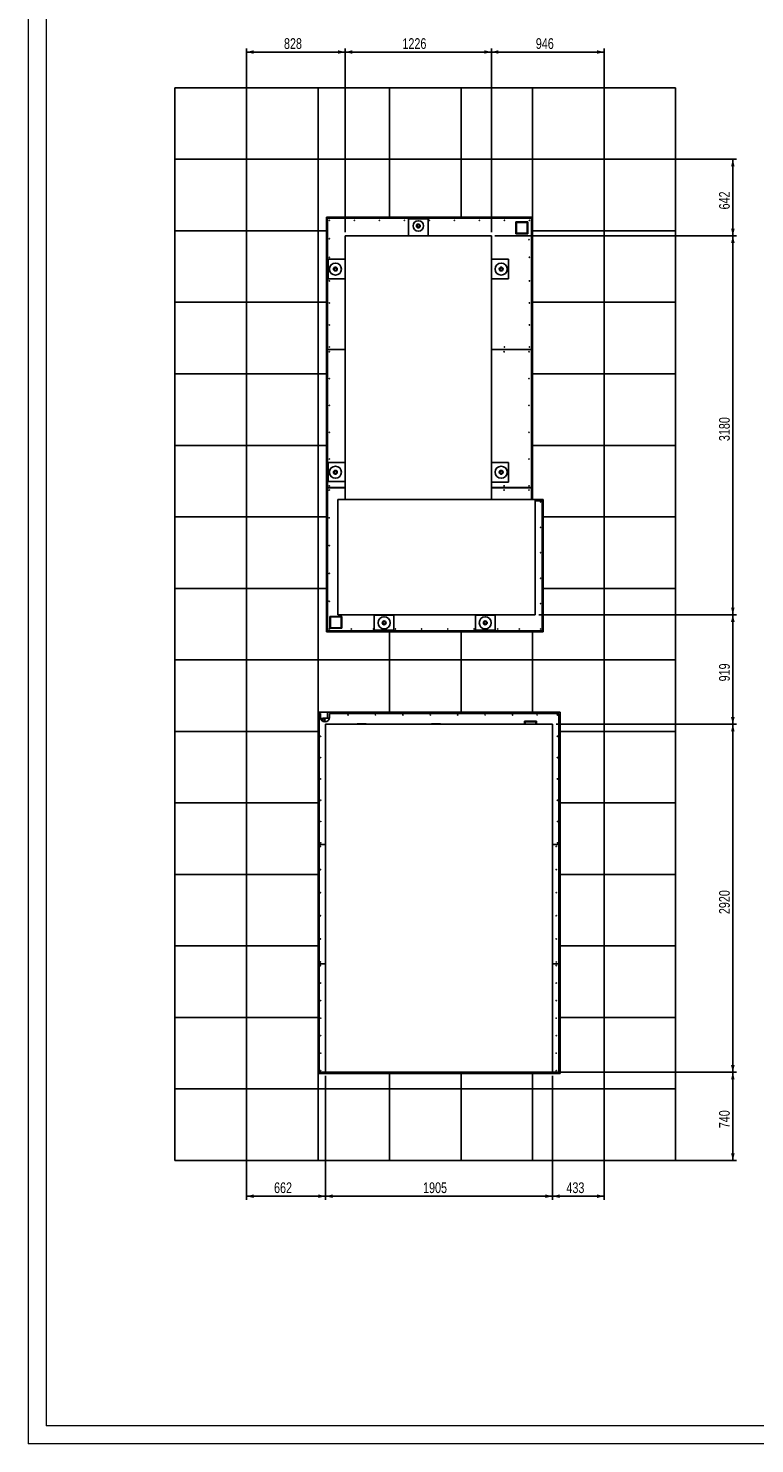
# Model space of a CAD drawing. Header units: millimetres. Extents: x 0 to 841, y 0 to 594.
# Tile 1 of 84: x 0 to 203, y 0 to 396. Entities that reach past the tile are written whole.
import ezdxf

# ---------------------------------------------------------------- set-up
doc = ezdxf.new("R2010")
doc.units = ezdxf.units.MM
doc.layers.add('COTES', color=1, linetype='Continuous')
doc.layers.add('TRAIT-FORT', color=4, linetype='Continuous', lineweight=25)
doc.styles.add('SLDTEXTSTYLE0', font='TXT', dxfattribs={"width": 0.75})
doc.dimstyles.new('SLDDIMSTYLE0', dxfattribs={"dimtxt": 3, "dimasz": 2, "dimexe": 0, "dimexo": 0.0625, "dimgap": 0.75, "dimtad": 1, "dimdec": 0, "dimlfac": 30, "dimrnd": 1e-09, "dimzin": 12, "dimdsep": 46, "dimtxsty": 'SLDTEXTSTYLE0', "dimsah": 1, "dimcen": 0.09, "dimadec": 0, "dimazin": 3, "dimtfac": 1, "dimtdec": 0, "dimtofl": 0, "dimtmove": 0, "dimatfit": 3, "dimfxl": 0, "dimfrac": 2, "dimtolj": 1, "dimtzin": 12, "dimarcsym": 0})
doc.dimstyles.new('SLDDIMSTYLE1', dxfattribs={"dimtxt": 3, "dimasz": 2, "dimexe": 0, "dimexo": 0.0625, "dimgap": 0.75, "dimtad": 1, "dimdec": 0, "dimlfac": 30, "dimrnd": 1e-09, "dimzin": 12, "dimdsep": 46, "dimtxsty": 'SLDTEXTSTYLE0', "dimsah": 1, "dimcen": 0.09, "dimadec": 0, "dimazin": 3, "dimtfac": 1, "dimtdec": 0, "dimtmove": 0, "dimatfit": 0, "dimfxl": 0, "dimfrac": 2, "dimtolj": 1, "dimtzin": 12, "dimarcsym": 0})

# ---------------------------------------------------------------- blocks, each defined once
blk = doc.blocks.new('_D')
at = {"layer": 'COTES', "color": 1}
for p, q in [((129.47, 338.83), (129.47, 390.22)), ((129.47, 389.22), (161, 389.22)), ((161, 340.22), (161, 390.22))]:
    blk.add_line(p, q, dxfattribs=at)
for points in [[(129.47, 389.22), (131.47, 388.72), (131.47, 389.72)], [(161, 389.22), (159, 389.72), (159, 388.72)]]:
    blk.add_solid(points, dxfattribs=at)
at = {"layer": 'COTES', "color": 1, "insert": (141.91, 393.09), "char_height": 3, "attachment_point": 1, "style": 'SLDTEXTSTYLE0'}
blk.add_mtext('946', dxfattribs=at)
blk = doc.blocks.new('_D_1')
at = {"layer": 'COTES', "color": 1}
for p, q in [((88.62, 338.83), (88.62, 390.22)), ((129.47, 389.22), (88.62, 389.22)), ((129.47, 338.83), (129.47, 390.22))]:
    blk.add_line(p, q, dxfattribs=at)
for points in [[(88.62, 389.22), (90.62, 388.72), (90.62, 389.72)], [(129.47, 389.22), (127.47, 389.72), (127.47, 388.72)]]:
    blk.add_solid(points, dxfattribs=at)
at = {"layer": 'COTES', "color": 1, "insert": (104.61, 393.09), "char_height": 3, "attachment_point": 1, "style": 'SLDTEXTSTYLE0'}
blk.add_mtext('1226', dxfattribs=at)
blk = doc.blocks.new('_D_2')
at = {"layer": 'COTES', "color": 1}
for p, q in [((61, 320.22), (61, 390.22)), ((88.62, 389.22), (61, 389.22)), ((88.62, 338.83), (88.62, 390.22))]:
    blk.add_line(p, q, dxfattribs=at)
for points in [[(61, 389.22), (63, 388.72), (63, 389.72)], [(88.62, 389.22), (86.62, 389.72), (86.62, 388.72)]]:
    blk.add_solid(points, dxfattribs=at)
at = {"layer": 'COTES', "color": 1, "insert": (71.49, 393.09), "char_height": 3, "attachment_point": 1, "style": 'SLDTEXTSTYLE0'}
blk.add_mtext('828', dxfattribs=at)
blk = doc.blocks.new('_D_3')
at = {"layer": 'COTES', "color": 1}
for p, q in [((162, 359.22), (198, 359.22)), ((197, 337.83), (197, 359.22)), ((130.47, 337.83), (198, 337.83))]:
    blk.add_line(p, q, dxfattribs=at)
for points in [[(197, 359.22), (196.5, 357.22), (197.5, 357.22)], [(197, 337.83), (197.5, 339.83), (196.5, 339.83)]]:
    blk.add_solid(points, dxfattribs=at)
at = {"layer": 'COTES', "color": 1, "insert": (193.14, 345.2), "char_height": 3, "attachment_point": 1, "rotation": 90, "style": 'SLDTEXTSTYLE0'}
blk.add_mtext('642', dxfattribs=at)
blk = doc.blocks.new('_D_4')
at = {"layer": 'COTES', "color": 1}
for p, q in [((130.47, 337.83), (198, 337.83)), ((197, 337.83), (197, 231.84)), ((142.74, 231.84), (198, 231.84))]:
    blk.add_line(p, q, dxfattribs=at)
for points in [[(197, 337.83), (196.5, 335.83), (197.5, 335.83)], [(197, 231.84), (197.5, 233.84), (196.5, 233.84)]]:
    blk.add_solid(points, dxfattribs=at)
at = {"layer": 'COTES', "color": 1, "insert": (193.14, 280.4), "char_height": 3, "attachment_point": 1, "rotation": 90, "style": 'SLDTEXTSTYLE0'}
blk.add_mtext('3180', dxfattribs=at)
blk = doc.blocks.new('_D_5')
at = {"layer": 'COTES', "color": 1}
for p, q in [((142.74, 231.84), (198, 231.84)), ((197, 231.84), (197, 201.21)), ((147.56, 201.21), (198, 201.21))]:
    blk.add_line(p, q, dxfattribs=at)
for points in [[(197, 231.84), (196.5, 229.84), (197.5, 229.84)], [(197, 201.21), (197.5, 203.21), (196.5, 203.21)]]:
    blk.add_solid(points, dxfattribs=at)
at = {"layer": 'COTES', "color": 1, "insert": (193.14, 213.2), "char_height": 3, "attachment_point": 1, "rotation": 90, "style": 'SLDTEXTSTYLE0'}
blk.add_mtext('919', dxfattribs=at)
blk = doc.blocks.new('_D_6')
at = {"layer": 'COTES', "color": 1}
for p, q in [((147.56, 201.21), (198, 201.21)), ((197, 201.21), (197, 103.88)), ((147.56, 103.88), (198, 103.88))]:
    blk.add_line(p, q, dxfattribs=at)
for points in [[(197, 201.21), (196.5, 199.21), (197.5, 199.21)], [(197, 103.88), (197.5, 105.88), (196.5, 105.88)]]:
    blk.add_solid(points, dxfattribs=at)
at = {"layer": 'COTES', "color": 1, "insert": (193.14, 148.11), "char_height": 3, "attachment_point": 1, "rotation": 90, "style": 'SLDTEXTSTYLE0'}
blk.add_mtext('2920', dxfattribs=at)
blk = doc.blocks.new('_D_7')
at = {"layer": 'COTES', "color": 1}
for p, q in [((147.56, 103.88), (198, 103.88)), ((197, 103.88), (197, 79.22)), ((142, 79.22), (198, 79.22))]:
    blk.add_line(p, q, dxfattribs=at)
for points in [[(197, 103.88), (196.5, 101.88), (197.5, 101.88)], [(197, 79.22), (197.5, 81.22), (196.5, 81.22)]]:
    blk.add_solid(points, dxfattribs=at)
at = {"layer": 'COTES', "color": 1, "insert": (193.14, 88.23), "char_height": 3, "attachment_point": 1, "rotation": 90, "style": 'SLDTEXTSTYLE0'}
blk.add_mtext('740', dxfattribs=at)
blk = doc.blocks.new('_D_8')
at = {"layer": 'COTES', "color": 1}
for p, q in [((146.56, 102.88), (146.56, 68.22)), ((161, 98.22), (161, 68.22)), ((146.56, 69.22), (161, 69.22))]:
    blk.add_line(p, q, dxfattribs=at)
for points in [[(146.56, 69.22), (148.56, 68.72), (148.56, 69.72)], [(161, 69.22), (159, 69.72), (159, 68.72)]]:
    blk.add_solid(points, dxfattribs=at)
at = {"layer": 'COTES', "color": 1, "insert": (150.46, 73.09), "char_height": 3, "attachment_point": 1, "style": 'SLDTEXTSTYLE0'}
blk.add_mtext('433', dxfattribs=at)
blk = doc.blocks.new('_D_9')
at = {"layer": 'COTES', "color": 1}
for p, q in [((83.07, 102.88), (83.07, 68.22)), ((146.56, 102.88), (146.56, 68.22)), ((146.56, 69.22), (83.07, 69.22))]:
    blk.add_line(p, q, dxfattribs=at)
for points in [[(83.07, 69.22), (85.07, 68.72), (85.07, 69.72)], [(146.56, 69.22), (144.56, 69.72), (144.56, 68.72)]]:
    blk.add_solid(points, dxfattribs=at)
at = {"layer": 'COTES', "color": 1, "insert": (110.38, 73.09), "char_height": 3, "attachment_point": 1, "style": 'SLDTEXTSTYLE0'}
blk.add_mtext('1905', dxfattribs=at)
blk = doc.blocks.new('_D_10')
at = {"layer": 'COTES', "color": 1}
for p, q in [((83.07, 102.88), (83.07, 68.22)), ((61, 98.22), (61, 68.22)), ((83.07, 69.22), (61, 69.22))]:
    blk.add_line(p, q, dxfattribs=at)
for points in [[(61, 69.22), (63, 68.72), (63, 69.72)], [(83.07, 69.22), (81.07, 69.72), (81.07, 68.72)]]:
    blk.add_solid(points, dxfattribs=at)
at = {"layer": 'COTES', "color": 1, "insert": (68.71, 73.09), "char_height": 3, "attachment_point": 1, "style": 'SLDTEXTSTYLE0'}
blk.add_mtext('662', dxfattribs=at)

msp = doc.modelspace()

# ---------------------------------------------------------------- linework, layer by layer
at = {"color": 7, "linetype": 'Continuous', "lineweight": 18}
for p, q in [((0, 594), (0, 0)), ((5, 589), (5, 5)), ((836, 5), (5, 5)), ((841, 0), (0, 0))]:
    msp.add_line(p, q, dxfattribs=at)
at = {"layer": 'TRAIT-FORT', "color": 4, "linetype": 'Continuous', "lineweight": 25}
for p, q in [((61.004, 379.221), (41.004, 379.221)), ((41.004, 379.221), (41.004, 359.221)), ((61.004, 359.221), (61.004, 379.221)), ((81.004, 379.221), (61.004, 379.221)), ((81.004, 359.221), (81.004, 379.221)), ((101.004, 379.221), (81.004, 379.221)), ((101.004, 359.221), (101.004, 379.221)), ((121.004, 379.221), (101.004, 379.221)), ((121.004, 359.221), (121.004, 379.221)), ((141.004, 379.221), (121.004, 379.221)), ((141.004, 359.221), (141.004, 379.221)), ((161.004, 379.221), (141.004, 379.221)), ((161.004, 359.221), (161.004, 379.221)), ((181.004, 379.221), (161.004, 379.221)), ((181.004, 359.221), (181.004, 379.221)), ((41.004, 359.221), (61.004, 359.221)), ((41.004, 359.221), (41.004, 339.221)), ((61.004, 359.221), (81.004, 359.221)), ((61.004, 339.221), (61.004, 359.221)), ((81.004, 359.221), (101.004, 359.221)), ((81.004, 339.221), (81.004, 359.221)), ((101.004, 359.221), (121.004, 359.221)), ((101.004, 343.05), (101.004, 359.221)), ((121.004, 359.221), (141.004, 359.221)), ((121.004, 343.05), (121.004, 359.221)), ((141.004, 359.221), (161.004, 359.221)), ((141.004, 343.05), (141.004, 359.221)), ((141.004, 359.221), (141.004, 339.221)), ((161.004, 359.221), (181.004, 359.221)), ((161.004, 339.221), (161.004, 359.221)), ((181.004, 339.221), (181.004, 359.221)), ((83.334, 343.05), (83.334, 339.221)), ((101.004, 343.05), (83.334, 343.05)), ((83.334, 342.188), (83.667, 342.188)), ((140.667, 342.716), (83.667, 342.716)), ((83.667, 342.716), (83.667, 306.053)), ((83.688, 342.716), (83.688, 343.05)), ((91.987, 343.05), (91.987, 342.716)), ((121.004, 343.05), (101.004, 343.05)), ((106.294, 337.83), (106.294, 342.593)), ((106.294, 342.593), (111.797, 342.593)), ((111.797, 342.593), (111.797, 337.83)), ((141.004, 343.05), (121.004, 343.05)), ((124.171, 342.716), (124.171, 343.05)), ((124.337, 343.05), (124.337, 342.716)), ((135.004, 343.05), (135.004, 342.716)), ((135.171, 343.05), (135.171, 342.716)), ((136.334, 341.717), (136.334, 338.383)), ((139.667, 341.717), (136.334, 341.717)), ((136.334, 341.383), (136.5, 341.383)), ((136.334, 341.117), (136.5, 341.117)), ((139.5, 341.55), (136.5, 341.55)), ((136.5, 341.55), (136.5, 338.55)), ((139.5, 338.55), (139.5, 341.55)), ((139.667, 338.383), (139.667, 341.717)), ((140.667, 306.053), (140.667, 342.716)), ((41.004, 339.221), (61.004, 339.221)), ((41.004, 339.221), (41.004, 319.221)), ((61.004, 339.221), (81.004, 339.221)), ((61.004, 319.221), (61.004, 339.221)), ((81.004, 339.221), (83.334, 339.221)), ((81.004, 319.221), (81.004, 339.221)), ((83.334, 339.221), (83.334, 319.221)), ((83.5, 332.216), (83.5, 337.216)), ((83.5, 337.216), (83.667, 337.216)), ((129.474, 337.83), (88.617, 337.83)), ((88.617, 337.83), (88.617, 264.07)), ((129.474, 264.07), (129.474, 337.83)), ((136.334, 338.983), (136.5, 338.983)), ((136.334, 338.717), (136.5, 338.717)), ((136.334, 338.383), (139.667, 338.383)), ((136.5, 338.55), (139.5, 338.55)), ((136.667, 338.55), (136.667, 338.383)), ((136.934, 338.55), (136.934, 338.383)), ((139.067, 338.55), (139.067, 338.383)), ((139.334, 338.55), (139.334, 338.383)), ((141.004, 339.221), (161.004, 339.221)), ((141.004, 339.221), (141.004, 319.221)), ((161.004, 339.221), (181.004, 339.221)), ((161.004, 319.221), (161.004, 339.221)), ((181.004, 319.221), (181.004, 339.221)), ((83.5, 335.988), (83.334, 335.988)), ((83.667, 332.216), (83.5, 332.216)), ((83.855, 331.269), (88.617, 331.269)), ((83.855, 325.766), (83.855, 331.269)), ((129.474, 331.269), (134.236, 331.269)), ((134.236, 331.269), (134.236, 325.766)), ((88.617, 325.766), (83.855, 325.766)), ((134.236, 325.766), (129.474, 325.766)), ((83.334, 322.654), (83.667, 322.654)), ((41.004, 319.221), (61.004, 319.221)), ((41.004, 319.221), (41.004, 299.221)), ((61.004, 319.221), (81.004, 319.221)), ((61.004, 299.221), (61.004, 319.221)), ((81.004, 319.221), (83.334, 319.221)), ((81.004, 299.221), (81.004, 319.221)), ((83.334, 319.221), (83.334, 299.221)), ((141.004, 319.221), (161.004, 319.221)), ((141.004, 319.221), (141.004, 299.221)), ((161.004, 319.221), (181.004, 319.221)), ((161.004, 299.221), (161.004, 319.221)), ((181.004, 299.221), (181.004, 319.221)), ((83.667, 315.821), (83.334, 315.821)), ((83.667, 306.053), (83.667, 306.047)), ((83.667, 306.053), (88.617, 306.053)), ((83.667, 306.047), (83.667, 267.387)), ((83.667, 306.047), (88.617, 306.047)), ((129.474, 306.053), (140.667, 306.053)), ((129.474, 306.047), (140.667, 306.047)), ((140.667, 306.047), (140.667, 306.053)), ((140.667, 267.387), (140.667, 306.047)), ((83.334, 302.488), (83.667, 302.488)), ((83.5, 301.217), (83.667, 301.217)), ((83.5, 296.217), (83.5, 301.217)), ((140.667, 302.04), (141.004, 302.04)), ((41.004, 299.221), (61.004, 299.221)), ((41.004, 299.221), (41.004, 279.221)), ((61.004, 299.221), (81.004, 299.221)), ((61.004, 279.221), (61.004, 299.221)), ((81.004, 299.221), (83.334, 299.221)), ((81.004, 279.221), (81.004, 299.221)), ((83.334, 299.221), (83.334, 279.221)), ((141.004, 299.221), (161.004, 299.221)), ((141.004, 299.221), (141.004, 279.221)), ((161.004, 299.221), (181.004, 299.221)), ((161.004, 279.221), (161.004, 299.221)), ((181.004, 279.221), (181.004, 299.221)), ((83.667, 296.217), (83.5, 296.217)), ((140.667, 293.495), (141.004, 293.495)), ((140.808, 291.829), (140.667, 291.829)), ((140.808, 283.495), (140.808, 291.829)), ((141.004, 283.495), (140.808, 283.495)), ((41.004, 279.221), (61.004, 279.221)), ((41.004, 279.221), (41.004, 259.221)), ((61.004, 279.221), (81.004, 279.221)), ((61.004, 259.221), (61.004, 279.221)), ((81.004, 279.221), (83.334, 279.221)), ((81.004, 259.221), (81.004, 279.221)), ((83.334, 279.221), (83.334, 259.221)), ((141.004, 279.221), (161.004, 279.221)), ((141.004, 279.221), (141.004, 264.069)), ((161.004, 279.221), (181.004, 279.221)), ((161.004, 259.221), (161.004, 279.221)), ((181.004, 259.221), (181.004, 279.221)), ((83.334, 275.821), (83.667, 275.821)), ((83.855, 274.441), (88.617, 274.441)), ((83.855, 269.149), (83.855, 274.441)), ((129.474, 274.441), (134.236, 274.441)), ((134.236, 274.441), (134.236, 268.938)), ((141.004, 275.374), (140.667, 275.374)), ((83.5, 265.55), (83.667, 265.55)), ((83.5, 263.216), (83.5, 265.55)), ((83.667, 267.387), (83.667, 267.38)), ((83.667, 267.387), (88.617, 267.387)), ((83.667, 267.38), (83.667, 227.383)), ((83.667, 267.38), (88.617, 267.38)), ((88.617, 269.149), (83.855, 269.149)), ((134.236, 268.938), (129.474, 268.938)), ((129.474, 267.387), (140.667, 267.387)), ((129.474, 267.38), (140.667, 267.38)), ((140.667, 267.38), (140.667, 267.387)), ((140.667, 264.069), (140.667, 267.38)), ((83.5, 262.488), (83.334, 262.488)), ((83.5, 263.216), (83.5, 262.883)), ((83.5, 263.216), (83.667, 263.216)), ((83.5, 260.55), (83.5, 262.883)), ((83.667, 262.883), (83.5, 262.883)), ((86.525, 264.069), (86.525, 231.844)), ((141.736, 264.069), (86.525, 264.069)), ((88.617, 264.07), (129.474, 264.07)), ((141.736, 231.844), (141.736, 264.069)), ((144, 264.05), (141.736, 264.05)), ((143.667, 263.717), (141.736, 263.717)), ((143.667, 227.383), (143.667, 263.717)), ((144, 259.221), (144, 264.05)), ((41.004, 259.221), (61.004, 259.221)), ((41.004, 259.221), (41.004, 239.221)), ((61.004, 259.221), (81.004, 259.221)), ((61.004, 239.221), (61.004, 259.221)), ((81.004, 259.221), (83.334, 259.221)), ((81.004, 239.221), (81.004, 259.221)), ((83.334, 259.221), (83.334, 239.221)), ((83.667, 260.55), (83.5, 260.55)), ((144, 259.221), (161.004, 259.221)), ((144, 239.221), (144, 259.221)), ((161.004, 259.221), (181.004, 259.221)), ((161.004, 239.221), (161.004, 259.221)), ((181.004, 239.221), (181.004, 259.221)), ((83.334, 255.988), (83.667, 255.988)), ((83.667, 242.654), (83.334, 242.654)), ((41.004, 239.221), (61.004, 239.221)), ((41.004, 239.221), (41.004, 219.221)), ((61.004, 239.221), (81.004, 239.221)), ((61.004, 219.221), (61.004, 239.221)), ((81.004, 239.221), (83.334, 239.221)), ((81.004, 219.221), (81.004, 239.221)), ((83.334, 239.221), (83.334, 227.05)), ((144, 239.221), (161.004, 239.221)), ((144, 227.05), (144, 239.221)), ((161.004, 239.221), (181.004, 239.221)), ((161.004, 219.221), (161.004, 239.221)), ((181.004, 219.221), (181.004, 239.221)), ((83.334, 236.154), (83.667, 236.154)), ((83.5, 227.217), (83.5, 232.216)), ((83.5, 232.216), (83.667, 232.216)), ((87.667, 231.383), (84.334, 231.383)), ((84.334, 231.383), (84.334, 228.05)), ((87.5, 231.216), (84.5, 231.216)), ((84.5, 231.216), (84.5, 228.217)), ((84.667, 231.383), (84.667, 231.216)), ((84.934, 231.383), (84.934, 231.216)), ((86.525, 231.844), (141.736, 231.844)), ((87.067, 231.383), (87.067, 231.216)), ((87.334, 231.383), (87.334, 231.216)), ((87.5, 228.217), (87.5, 231.216)), ((87.5, 231.05), (87.667, 231.05)), ((87.5, 230.783), (87.667, 230.783)), ((87.667, 228.05), (87.667, 231.383)), ((96.739, 227.56), (96.739, 231.687)), ((96.739, 231.687), (102.242, 231.687)), ((102.242, 231.687), (102.242, 227.56)), ((125.016, 227.56), (125.016, 231.687)), ((125.016, 231.687), (130.519, 231.687)), ((130.519, 231.687), (130.519, 227.56)), ((143.667, 232.216), (144, 232.216)), ((143.685, 231.859), (143.667, 231.86)), ((143.685, 230.525), (143.667, 230.527)), ((83.334, 227.05), (101.004, 227.05)), ((88.5, 227.217), (83.5, 227.217)), ((83.667, 227.383), (143.667, 227.383)), ((83.688, 227.217), (83.688, 227.05)), ((84.334, 228.05), (87.667, 228.05)), ((84.5, 228.217), (87.5, 228.217)), ((87.5, 228.65), (87.667, 228.65)), ((87.5, 228.383), (87.667, 228.383)), ((88.5, 227.383), (88.5, 227.217)), ((91.987, 227.05), (91.987, 227.383)), ((102.242, 227.56), (96.739, 227.56)), ((101.004, 219.221), (101.004, 227.05)), ((101.004, 227.05), (121.004, 227.05)), ((121.004, 219.221), (121.004, 227.05)), ((121.004, 227.05), (141.004, 227.05)), ((124.171, 227.05), (124.171, 227.383)), ((124.337, 227.383), (124.337, 227.05)), ((130.519, 227.56), (125.016, 227.56)), ((135.004, 227.383), (135.004, 227.05)), ((135.171, 227.383), (135.171, 227.05)), ((139.167, 227.217), (139.167, 227.383)), ((144, 227.217), (139.167, 227.217)), ((141.004, 219.221), (141.004, 227.05)), ((141.004, 227.05), (144, 227.05)), ((143.685, 229.192), (143.667, 229.193)), ((143.685, 227.859), (143.667, 227.86)), ((41.004, 219.221), (61.004, 219.221)), ((41.004, 219.221), (41.004, 199.221)), ((61.004, 219.221), (81.004, 219.221)), ((61.004, 199.221), (61.004, 219.221)), ((81.004, 219.221), (101.004, 219.221)), ((81.004, 199.221), (81.004, 219.221)), ((81.004, 219.221), (81.004, 204.55)), ((101.004, 219.221), (121.004, 219.221)), ((101.004, 204.55), (101.004, 219.221)), ((121.004, 219.221), (141.004, 219.221)), ((121.004, 204.55), (121.004, 219.221)), ((141.004, 219.221), (161.004, 219.221)), ((141.004, 204.55), (141.004, 219.221)), ((161.004, 219.221), (181.004, 219.221)), ((161.004, 199.221), (161.004, 219.221)), ((181.004, 199.221), (181.004, 219.221)), ((101.004, 204.55), (81.004, 204.55)), ((81.347, 202.854), (81.004, 202.854)), ((81.347, 204.216), (81.347, 167.553)), ((81.347, 204.216), (81.699, 204.216)), ((81.699, 204.216), (81.699, 203.1)), ((82.347, 202.854), (81.723, 202.854)), ((82.347, 202.883), (84.18, 202.883)), ((82.347, 202.004), (82.347, 202.883)), ((83.688, 204.55), (83.688, 202.883)), ((84.199, 203.1), (84.199, 204.216)), ((84.199, 204.216), (148.347, 204.216)), ((91.987, 204.216), (91.987, 204.55)), ((121.004, 204.55), (101.004, 204.55)), ((141.004, 204.55), (121.004, 204.55)), ((124.171, 204.216), (124.171, 204.55)), ((124.337, 204.55), (124.337, 204.216)), ((135.004, 204.55), (135.004, 204.216)), ((135.171, 204.55), (135.171, 204.216)), ((142.08, 202.05), (138.747, 202.05)), ((138.747, 202.05), (138.747, 201.21)), ((148.68, 204.55), (141.004, 204.55)), ((142.08, 201.21), (142.08, 202.05)), ((145.338, 204.55), (145.338, 204.216)), ((145.504, 204.55), (145.504, 204.216)), ((148.347, 167.553), (148.347, 204.216)), ((148.68, 199.221), (148.68, 204.55)), ((41.004, 199.221), (61.004, 199.221)), ((41.004, 199.221), (41.004, 179.221)), ((61.004, 199.221), (81.004, 199.221)), ((61.004, 179.221), (61.004, 199.221)), ((81.004, 179.221), (81.004, 199.221)), ((83.066, 201.21), (83.066, 103.883)), ((146.561, 201.21), (83.066, 201.21)), ((91.957, 201.297), (94.497, 201.297)), ((112.701, 201.297), (115.241, 201.297)), ((138.747, 201.717), (138.914, 201.717)), ((138.914, 201.45), (138.747, 201.45)), ((138.914, 201.883), (138.914, 201.21)), ((141.914, 201.883), (138.914, 201.883)), ((141.914, 201.21), (141.914, 201.883)), ((141.914, 201.717), (142.08, 201.717)), ((142.08, 201.45), (141.914, 201.45)), ((146.561, 103.883), (146.561, 201.21)), ((148.68, 199.221), (161.004, 199.221)), ((148.68, 179.221), (148.68, 199.221)), ((161.004, 199.221), (181.004, 199.221)), ((161.004, 179.221), (161.004, 199.221)), ((181.004, 179.221), (181.004, 199.221)), ((81.004, 196.154), (81.347, 196.154)), ((81.347, 182.821), (81.004, 182.821)), ((41.004, 179.221), (61.004, 179.221)), ((41.004, 179.221), (41.004, 159.221)), ((61.004, 179.221), (81.004, 179.221)), ((61.004, 159.221), (61.004, 179.221)), ((81.004, 159.221), (81.004, 179.221)), ((148.68, 179.221), (161.004, 179.221)), ((148.68, 159.221), (148.68, 179.221)), ((161.004, 179.221), (181.004, 179.221)), ((161.004, 159.221), (161.004, 179.221)), ((181.004, 159.221), (181.004, 179.221)), ((81.004, 175.654), (81.347, 175.654)), ((81.347, 167.553), (83.066, 167.553)), ((81.347, 167.553), (81.347, 167.546)), ((81.347, 167.546), (83.066, 167.546)), ((81.347, 167.546), (81.347, 134.22)), ((146.561, 167.553), (148.347, 167.553)), ((146.561, 167.546), (148.347, 167.546)), ((148.347, 167.546), (148.347, 167.553)), ((148.347, 134.22), (148.347, 167.546)), ((81.347, 162.321), (81.004, 162.321)), ((41.004, 159.221), (61.004, 159.221)), ((41.004, 159.221), (41.004, 139.221)), ((61.004, 159.221), (81.004, 159.221)), ((61.004, 139.221), (61.004, 159.221)), ((81.004, 139.221), (81.004, 159.221)), ((148.68, 159.221), (161.004, 159.221)), ((148.68, 139.221), (148.68, 159.221)), ((161.004, 159.221), (181.004, 159.221)), ((161.004, 139.221), (161.004, 159.221)), ((181.004, 139.221), (181.004, 159.221)), ((81.004, 155.988), (81.347, 155.988)), ((81.347, 142.654), (81.004, 142.654)), ((41.004, 139.221), (61.004, 139.221)), ((41.004, 139.221), (41.004, 119.221)), ((61.004, 139.221), (81.004, 139.221)), ((61.004, 119.221), (61.004, 139.221)), ((81.004, 119.221), (81.004, 139.221)), ((148.68, 139.221), (161.004, 139.221)), ((148.68, 119.221), (148.68, 139.221)), ((161.004, 139.221), (181.004, 139.221)), ((161.004, 119.221), (161.004, 139.221)), ((181.004, 119.221), (181.004, 139.221)), ((81.004, 135.488), (81.347, 135.488)), ((81.347, 134.22), (83.066, 134.22)), ((81.347, 134.22), (81.347, 134.213)), ((81.347, 134.213), (83.066, 134.213)), ((81.347, 134.213), (81.347, 103.883)), ((146.561, 134.22), (148.347, 134.22)), ((146.561, 134.213), (148.347, 134.213)), ((148.347, 134.213), (148.347, 134.22)), ((148.347, 103.883), (148.347, 134.213)), ((41.004, 119.221), (61.004, 119.221)), ((41.004, 119.221), (41.004, 99.221)), ((61.004, 119.221), (81.004, 119.221)), ((61.004, 99.221), (61.004, 119.221)), ((81.347, 122.154), (81.004, 122.154)), ((81.004, 99.221), (81.004, 119.221)), ((148.68, 119.221), (161.004, 119.221)), ((148.68, 103.55), (148.68, 119.221)), ((161.004, 119.221), (181.004, 119.221)), ((161.004, 99.221), (161.004, 119.221)), ((181.004, 99.221), (181.004, 119.221)), ((81.004, 115.521), (81.347, 115.521)), ((81.004, 103.55), (101.004, 103.55)), ((81.004, 103.55), (81.004, 99.221)), ((83.066, 103.883), (81.347, 103.883)), ((83.066, 103.883), (146.561, 103.883)), ((83.68, 103.55), (83.68, 103.883)), ((88.68, 103.883), (88.68, 103.55)), ((91.987, 103.55), (91.987, 103.883)), ((101.004, 99.221), (101.004, 103.55)), ((101.004, 103.55), (121.004, 103.55)), ((121.004, 99.221), (121.004, 103.55)), ((121.004, 103.55), (141.004, 103.55)), ((124.171, 103.55), (124.171, 103.883)), ((124.337, 103.883), (124.337, 103.55)), ((135.004, 103.883), (135.004, 103.55)), ((135.171, 103.883), (135.171, 103.55)), ((140.18, 103.55), (140.18, 103.883)), ((141.004, 99.221), (141.004, 103.55)), ((141.004, 103.55), (148.68, 103.55)), ((145.18, 103.883), (145.18, 103.55)), ((145.338, 103.883), (145.338, 103.55)), ((145.504, 103.883), (145.504, 103.55)), ((148.347, 103.883), (146.561, 103.883)), ((41.004, 99.221), (61.004, 99.221)), ((41.004, 99.221), (41.004, 79.221)), ((61.004, 99.221), (81.004, 99.221)), ((61.004, 79.221), (61.004, 99.221)), ((81.004, 99.221), (101.004, 99.221)), ((81.004, 79.221), (81.004, 99.221)), ((101.004, 99.221), (121.004, 99.221)), ((101.004, 79.221), (101.004, 99.221)), ((121.004, 99.221), (141.004, 99.221)), ((121.004, 79.221), (121.004, 99.221)), ((141.004, 99.221), (161.004, 99.221)), ((141.004, 79.221), (141.004, 99.221)), ((161.004, 99.221), (181.004, 99.221)), ((161.004, 79.221), (161.004, 99.221)), ((181.004, 79.221), (181.004, 99.221)), ((41.004, 79.221), (61.004, 79.221)), ((61.004, 79.221), (81.004, 79.221)), ((81.004, 79.221), (101.004, 79.221)), ((101.004, 79.221), (121.004, 79.221)), ((121.004, 79.221), (141.004, 79.221)), ((141.004, 79.221), (161.004, 79.221)), ((161.004, 79.221), (181.004, 79.221))]:
    msp.add_line(p, q, dxfattribs=at)
for centre, radius in [((84.167, 342.15), 0.0567), ((91.159, 342.15), 0.0567), ((98.15, 342.15), 0.0567), ((105.142, 342.15), 0.0567), ((109.046, 340.582), 1.473), ((109.046, 340.582), 0.533), ((109.046, 340.582), 0.38), ((112.134, 342.15), 0.0567), ((119.125, 342.15), 0.0567), ((126.117, 342.15), 0.0567), ((133.109, 342.15), 0.0567), ((140.1, 342.15), 0.0567), ((84.167, 336.983), 0.0567), ((140, 336.717), 0.0567), ((84.167, 331.817), 0.0567), ((85.866, 328.518), 1.693), ((85.866, 328.518), 0.533), ((85.866, 328.518), 0.38), ((132.226, 328.518), 1.693), ((132.226, 328.518), 0.533), ((132.226, 328.518), 0.38), ((140.1, 331.817), 0.0567), ((84.167, 325.22), 0.0567), ((140.1, 325.22), 0.0567), ((84.167, 319.053), 0.0567), ((140.1, 319.053), 0.0567), ((84.167, 312.887), 0.0567), ((140.1, 312.887), 0.0567), ((84.167, 306.72), 0.0567), ((84.167, 305.38), 0.0567), ((133.021, 305.38), 0.0567), ((133.109, 306.72), 0.0567), ((140, 305.38), 0.0567), ((140.1, 306.72), 0.0567), ((84.167, 297.881), 0.0567), ((140, 297.881), 0.0567), ((84.167, 290.383), 0.0567), ((140, 290.383), 0.0567), ((84.167, 282.884), 0.0567), ((140, 282.884), 0.0567), ((84.167, 275.385), 0.0567), ((85.866, 271.689), 1.693), ((132.226, 271.689), 1.693), ((140, 275.385), 0.0567), ((85.866, 271.689), 0.533), ((85.866, 271.689), 0.38), ((132.226, 271.689), 0.533), ((132.226, 271.689), 0.38), ((84.134, 266.713), 0.0567), ((84.167, 267.887), 0.0567), ((133.017, 266.713), 0.0567), ((133.021, 267.887), 0.0567), ((140, 267.887), 0.0567), ((140, 266.713), 0.0567), ((143.267, 263.383), 0.0567), ((84.134, 258.941), 0.0567), ((143.267, 256.277), 0.0567), ((84.134, 251.168), 0.0567), ((143.267, 249.17), 0.0567), ((84.134, 243.395), 0.0567), ((143.267, 242.063), 0.0567), ((84.134, 235.623), 0.0567), ((143.267, 234.957), 0.0567), ((99.491, 229.571), 1.693), ((99.491, 229.571), 0.533), ((99.491, 229.571), 0.38), ((127.767, 229.571), 1.693), ((127.767, 229.571), 0.533), ((127.767, 229.571), 0.38), ((84.134, 227.85), 0.0567), ((90.3, 227.85), 0.0567), ((96.467, 227.85), 0.0567), ((102.634, 227.85), 0.0567), ((109.967, 227.85), 0.0567), ((117.3, 227.85), 0.0567), ((124.634, 227.85), 0.0567), ((131.267, 227.85), 0.0567), ((137.267, 227.85), 0.0567), ((143.267, 227.85), 0.0567), ((81.547, 203.816), 0.0567), ((82.847, 202.383), 0.167), ((82.847, 202.383), 0.143), ((89.414, 203.816), 0.0567), ((97.08, 203.816), 0.0567), ((104.747, 203.816), 0.0567), ((112.414, 203.816), 0.0567), ((120.08, 203.816), 0.0567), ((127.747, 203.816), 0.0567), ((135.414, 203.816), 0.0567), ((142.28, 203.816), 0.0567), ((147.947, 203.816), 0.0567), ((81.747, 197.856), 0.0567), ((147.947, 197.856), 0.0567), ((81.747, 191.895), 0.0567), ((147.947, 191.895), 0.0567), ((81.747, 185.935), 0.0567), ((147.947, 185.935), 0.0567), ((81.747, 179.974), 0.0567), ((147.947, 179.974), 0.0567), ((81.747, 174.014), 0.0567), ((147.947, 174.014), 0.0567), ((81.68, 167.046), 0.0567), ((81.747, 168.053), 0.0567), ((147.614, 167.046), 0.0567), ((147.947, 168.053), 0.0567), ((81.68, 160.581), 0.0567), ((147.614, 160.581), 0.0567), ((81.68, 154.116), 0.0567), ((147.614, 154.116), 0.0567), ((81.68, 147.65), 0.0567), ((147.614, 147.65), 0.0567), ((81.68, 141.185), 0.0567), ((147.614, 141.185), 0.0567), ((81.68, 134.72), 0.0567), ((147.614, 134.72), 0.0567), ((81.68, 133.713), 0.0567), ((147.614, 133.713), 0.0567), ((81.747, 128.814), 0.0567), ((147.614, 128.814), 0.0567), ((81.747, 123.914), 0.0567), ((147.614, 123.914), 0.0567), ((81.747, 119.015), 0.0567), ((147.614, 119.015), 0.0567), ((81.747, 114.115), 0.0567), ((147.614, 114.115), 0.0567), ((81.747, 109.216), 0.0567), ((147.614, 109.216), 0.0567), ((81.747, 104.317), 0.0567), ((147.614, 104.317), 0.0567)]:
    msp.add_circle(centre, radius, dxfattribs=at)
for centre, radius, start, end in [((143.667, 231.717), 0.167, 270, 90), ((143.667, 231.717), 0.143, 270, 82.90622), ((143.667, 230.383), 0.167, 270, 90), ((143.667, 230.383), 0.143, 270, 82.90622), ((143.667, 229.05), 0.167, 270, 90), ((143.667, 229.05), 0.143, 270, 82.90622), ((143.667, 227.717), 0.167, 270, 90), ((143.667, 227.717), 0.143, 270, 82.90622), ((82.949, 203.1), 1.25, 180, 0), ((91.957, 201.085), 0.212, 90, 144.06479), ((94.497, 201.085), 0.212, 35.93521, 90), ((112.701, 201.085), 0.212, 90, 144.06479), ((115.241, 201.085), 0.212, 35.93521, 90), ((84.18, 103.883), 0.167, 180, 360), ((84.18, 103.883), 0.143, 180, 360), ((88.18, 103.883), 0.167, 180, 360), ((88.18, 103.883), 0.143, 180, 360), ((140.68, 103.883), 0.167, 180, 360), ((140.68, 103.883), 0.143, 180, 360), ((144.68, 103.883), 0.167, 180, 360), ((144.68, 103.883), 0.143, 180, 360)]:
    msp.add_arc(centre, radius, start, end, dxfattribs=at)
for points, knots in [([(108.817, 340.983), (108.797, 340.949), (108.756, 340.879), (108.695, 340.775), (108.637, 340.676), (108.602, 340.616), (108.584, 340.585)], [0, 0, 0, 0, 0.2644509, 0.5348418, 0.7650378, 1, 1, 1, 1]), ([(108.812, 340.183), (108.798, 340.209), (108.769, 340.259), (108.72, 340.345), (108.665, 340.442), (108.618, 340.524), (108.591, 340.571), (108.584, 340.585)], [0, 0, 0, 0, 0.1925758, 0.3861442, 0.6382947, 0.8971947, 1, 1, 1, 1]), ([(108.817, 340.983), (108.857, 340.983), (108.939, 340.983), (109.059, 340.982), (109.173, 340.981), (109.244, 340.981), (109.279, 340.98)], [0, 0, 0, 0, 0.2645386, 0.5349099, 0.7653698, 1, 1, 1, 1]), ([(109.274, 340.18), (109.294, 340.215), (109.335, 340.285), (109.396, 340.388), (109.454, 340.487), (109.49, 340.548), (109.507, 340.579)], [0, 0, 0, 0, 0.26485856, 0.53486902, 0.76547808, 1, 1, 1, 1]), ([(109.507, 340.579), (109.493, 340.604), (109.464, 340.655), (109.415, 340.741), (109.361, 340.837), (109.314, 340.92), (109.287, 340.967), (109.279, 340.98)], [0, 0, 0, 0, 0.1921156, 0.3861495, 0.6382978, 0.8971956, 1, 1, 1, 1]), ([(109.274, 340.18), (109.234, 340.18), (109.153, 340.181), (109.033, 340.182), (108.918, 340.183), (108.848, 340.183), (108.812, 340.183)], [0, 0, 0, 0, 0.2646365, 0.5349765, 0.7652713, 1, 1, 1, 1]), ([(85.637, 328.919), (85.617, 328.885), (85.576, 328.815), (85.515, 328.711), (85.457, 328.612), (85.422, 328.551), (85.404, 328.521)], [0, 0, 0, 0, 0.264399, 0.5348054, 0.7654804, 1, 1, 1, 1]), ([(85.637, 328.919), (85.677, 328.919), (85.758, 328.919), (85.879, 328.917), (85.993, 328.917), (86.064, 328.916), (86.099, 328.916)], [0, 0, 0, 0, 0.2646358, 0.534975, 0.765401, 1, 1, 1, 1]), ([(86.327, 328.515), (86.313, 328.54), (86.284, 328.591), (86.235, 328.677), (86.181, 328.773), (86.134, 328.855), (86.107, 328.903), (86.099, 328.916)], [0, 0, 0, 0, 0.1921171, 0.3861525, 0.6383027, 0.8968035, 1, 1, 1, 1]), ([(131.997, 328.919), (131.977, 328.885), (131.936, 328.815), (131.875, 328.711), (131.817, 328.612), (131.782, 328.551), (131.764, 328.521)], [0, 0, 0, 0, 0.2644483, 0.5348366, 0.7654961, 1, 1, 1, 1]), ([(131.997, 328.919), (132.038, 328.919), (132.119, 328.919), (132.239, 328.917), (132.353, 328.917), (132.424, 328.916), (132.459, 328.916)], [0, 0, 0, 0, 0.26453844, 0.53491343, 0.76536992, 1, 1, 1, 1]), ([(132.688, 328.515), (132.673, 328.54), (132.644, 328.591), (132.595, 328.677), (132.541, 328.773), (132.494, 328.855), (132.467, 328.903), (132.459, 328.916)], [0, 0, 0, 0, 0.19217, 0.3861931, 0.6383272, 0.8967455, 1, 1, 1, 1]), ([(85.632, 328.119), (85.618, 328.144), (85.589, 328.195), (85.54, 328.281), (85.485, 328.377), (85.438, 328.46), (85.411, 328.507), (85.404, 328.521)], [0, 0, 0, 0, 0.19211538, 0.38614906, 0.63829707, 0.89726061, 1, 1, 1, 1]), ([(86.094, 328.116), (86.054, 328.116), (85.973, 328.117), (85.853, 328.118), (85.738, 328.118), (85.667, 328.119), (85.632, 328.119)], [0, 0, 0, 0, 0.2646366, 0.5349765, 0.7652682, 1, 1, 1, 1]), ([(86.094, 328.116), (86.114, 328.151), (86.155, 328.221), (86.216, 328.324), (86.274, 328.423), (86.309, 328.484), (86.327, 328.515)], [0, 0, 0, 0, 0.264399, 0.5348737, 0.7654805, 1, 1, 1, 1]), ([(131.992, 328.119), (131.978, 328.144), (131.949, 328.195), (131.9, 328.281), (131.845, 328.377), (131.799, 328.46), (131.771, 328.507), (131.764, 328.521)], [0, 0, 0, 0, 0.1921683, 0.3861895, 0.6383214, 0.8972023, 1, 1, 1, 1]), ([(132.454, 328.116), (132.414, 328.116), (132.333, 328.117), (132.213, 328.118), (132.098, 328.118), (132.028, 328.119), (131.992, 328.119)], [0, 0, 0, 0, 0.2646716, 0.534912, 0.7653692, 1, 1, 1, 1]), ([(132.454, 328.116), (132.474, 328.151), (132.515, 328.221), (132.576, 328.324), (132.634, 328.423), (132.67, 328.484), (132.688, 328.515)], [0, 0, 0, 0, 0.2644483, 0.5348366, 0.7654961, 1, 1, 1, 1]), ([(85.637, 272.091), (85.617, 272.056), (85.576, 271.986), (85.515, 271.883), (85.457, 271.784), (85.422, 271.723), (85.404, 271.692)], [0, 0, 0, 0, 0.2645223, 0.5350547, 0.7653711, 1, 1, 1, 1]), ([(85.632, 271.291), (85.618, 271.316), (85.589, 271.367), (85.54, 271.453), (85.485, 271.549), (85.438, 271.631), (85.411, 271.679), (85.404, 271.692)], [0, 0, 0, 0, 0.1921184, 0.3861551, 0.6378353, 0.8968028, 1, 1, 1, 1]), ([(86.094, 271.288), (86.054, 271.288), (85.973, 271.289), (85.853, 271.289), (85.738, 271.29), (85.667, 271.291), (85.632, 271.291)], [0, 0, 0, 0, 0.2646367, 0.5349731, 0.765268, 1, 1, 1, 1]), ([(85.637, 272.091), (85.677, 272.09), (85.758, 272.09), (85.879, 272.089), (85.993, 272.088), (86.064, 272.088), (86.099, 272.088)], [0, 0, 0, 0, 0.264636, 0.5349715, 0.7654008, 1, 1, 1, 1]), ([(86.094, 271.288), (86.114, 271.322), (86.155, 271.392), (86.216, 271.496), (86.274, 271.595), (86.309, 271.655), (86.327, 271.686)], [0, 0, 0, 0, 0.26452225, 0.5351231, 0.76537111, 1, 1, 1, 1]), ([(86.327, 271.686), (86.313, 271.711), (86.284, 271.762), (86.235, 271.848), (86.181, 271.944), (86.134, 272.027), (86.107, 272.074), (86.099, 272.088)], [0, 0, 0, 0, 0.19211538, 0.38614906, 0.63829707, 0.89726061, 1, 1, 1, 1]), ([(131.997, 272.091), (131.977, 272.056), (131.936, 271.986), (131.876, 271.883), (131.817, 271.784), (131.782, 271.723), (131.764, 271.692)], [0, 0, 0, 0, 0.26457158, 0.53508585, 0.76538682, 1, 1, 1, 1]), ([(131.992, 271.291), (131.978, 271.316), (131.949, 271.367), (131.9, 271.453), (131.845, 271.549), (131.798, 271.631), (131.771, 271.679), (131.764, 271.692)], [0, 0, 0, 0, 0.1921713, 0.38619562, 0.63785981, 0.89674479, 1, 1, 1, 1]), ([(132.454, 271.288), (132.414, 271.288), (132.333, 271.289), (132.213, 271.289), (132.098, 271.29), (132.028, 271.291), (131.992, 271.291)], [0, 0, 0, 0, 0.2646718, 0.5349086, 0.7653691, 1, 1, 1, 1]), ([(131.997, 272.091), (132.038, 272.09), (132.119, 272.09), (132.239, 272.089), (132.353, 272.088), (132.424, 272.088), (132.459, 272.088)], [0, 0, 0, 0, 0.2645386, 0.5349099, 0.7653698, 1, 1, 1, 1]), ([(132.454, 271.288), (132.474, 271.322), (132.515, 271.392), (132.576, 271.496), (132.634, 271.595), (132.67, 271.655), (132.688, 271.686)], [0, 0, 0, 0, 0.26457158, 0.53508585, 0.76538682, 1, 1, 1, 1]), ([(132.688, 271.686), (132.673, 271.711), (132.644, 271.762), (132.595, 271.848), (132.541, 271.944), (132.494, 272.027), (132.467, 272.074), (132.459, 272.088)], [0, 0, 0, 0, 0.1921683, 0.3861895, 0.6383214, 0.8972023, 1, 1, 1, 1]), ([(99.263, 229.972), (99.242, 229.938), (99.201, 229.868), (99.141, 229.764), (99.082, 229.665), (99.047, 229.604), (99.029, 229.574)], [0, 0, 0, 0, 0.2644509, 0.5348418, 0.7650378, 1, 1, 1, 1]), ([(99.263, 229.972), (99.303, 229.972), (99.384, 229.971), (99.504, 229.97), (99.619, 229.97), (99.689, 229.969), (99.724, 229.969)], [0, 0, 0, 0, 0.26453844, 0.53491343, 0.76536992, 1, 1, 1, 1]), ([(99.953, 229.567), (99.938, 229.593), (99.909, 229.643), (99.861, 229.73), (99.806, 229.826), (99.759, 229.908), (99.732, 229.956), (99.724, 229.969)], [0, 0, 0, 0, 0.1921174, 0.3861531, 0.6383037, 0.8967387, 1, 1, 1, 1]), ([(127.539, 229.972), (127.519, 229.938), (127.478, 229.868), (127.417, 229.764), (127.359, 229.665), (127.324, 229.604), (127.306, 229.574)], [0, 0, 0, 0, 0.2644012, 0.5348782, 0.7650891, 1, 1, 1, 1]), ([(127.539, 229.972), (127.579, 229.972), (127.66, 229.971), (127.78, 229.97), (127.895, 229.97), (127.966, 229.969), (128.001, 229.969)], [0, 0, 0, 0, 0.2646366, 0.5349765, 0.7652682, 1, 1, 1, 1]), ([(128.229, 229.567), (128.215, 229.593), (128.186, 229.643), (128.137, 229.73), (128.083, 229.826), (128.036, 229.908), (128.009, 229.956), (128.001, 229.969)], [0, 0, 0, 0, 0.192117, 0.3862188, 0.638369, 0.8968036, 1, 1, 1, 1]), ([(99.257, 229.172), (99.243, 229.197), (99.214, 229.248), (99.165, 229.334), (99.11, 229.43), (99.064, 229.513), (99.037, 229.56), (99.029, 229.574)], [0, 0, 0, 0, 0.1921156, 0.3861495, 0.6382978, 0.8971956, 1, 1, 1, 1]), ([(99.719, 229.169), (99.679, 229.169), (99.598, 229.17), (99.478, 229.171), (99.363, 229.172), (99.293, 229.172), (99.257, 229.172)], [0, 0, 0, 0, 0.2646365, 0.5349765, 0.7652713, 1, 1, 1, 1]), ([(99.719, 229.169), (99.739, 229.204), (99.78, 229.274), (99.841, 229.377), (99.899, 229.476), (99.935, 229.537), (99.953, 229.567)], [0, 0, 0, 0, 0.26485856, 0.53486902, 0.76547808, 1, 1, 1, 1]), ([(127.534, 229.172), (127.52, 229.197), (127.491, 229.248), (127.442, 229.334), (127.387, 229.43), (127.34, 229.513), (127.313, 229.56), (127.306, 229.574)], [0, 0, 0, 0, 0.1921153, 0.3862154, 0.6383633, 0.8972606, 1, 1, 1, 1]), ([(127.996, 229.169), (127.956, 229.169), (127.875, 229.17), (127.755, 229.171), (127.64, 229.172), (127.569, 229.172), (127.534, 229.172)], [0, 0, 0, 0, 0.26453842, 0.5349134, 0.76537307, 1, 1, 1, 1]), ([(127.996, 229.169), (128.016, 229.204), (128.057, 229.274), (128.118, 229.377), (128.176, 229.476), (128.211, 229.537), (128.229, 229.567)], [0, 0, 0, 0, 0.26490782, 0.53483176, 0.76549368, 1, 1, 1, 1])]:
    msp.add_open_spline(points, degree=3, knots=knots, dxfattribs=at)

# ---------------------------------------------------------------- dimensions: what is measured, and where the dimension line sits
at = {"layer": 'COTES', "color": 1}
for base, p1, p2, dimstyle, picture, middle in [((61.004, 389.221), (88.617, 337.83), (61.004, 319.221), 'SLDDIMSTYLE0', '_D_2', (74.811, 389.221)), ((88.617, 389.221), (129.474, 337.83), (88.617, 337.83), 'SLDDIMSTYLE0', '_D_1', (109.046, 389.221)), ((161.004, 389.221), (129.474, 337.83), (161.004, 339.221), 'SLDDIMSTYLE0', '_D', (145.239, 389.221)), ((61.004, 69.221), (83.066, 103.883), (61.004, 99.221), 'SLDDIMSTYLE0', '_D_10', (72.035, 69.221)), ((83.066, 69.221), (146.561, 103.883), (83.066, 103.883), 'SLDDIMSTYLE0', '_D_9', (114.813, 69.221)), ((161.004, 69.221), (146.561, 103.883), (161.004, 99.221), 'SLDDIMSTYLE1', '_D_8', (153.783, 69.221))]:
    dim = msp.add_linear_dim(base=base, p1=p1, p2=p2, dimstyle=dimstyle, dxfattribs=at)
    dim.commit()
    dim.dimension.update_dxf_attribs({"geometry": picture, "text_midpoint": middle, "dimtype": 160})
for base, p1, p2, picture, middle in [((197.004, 359.221), (129.474, 337.83), (161.004, 359.221), '_D_3', (197.004, 348.525)), ((197.004, 231.844), (129.474, 337.83), (141.736, 231.844), '_D_4', (197.004, 284.837)), ((197.004, 201.21), (141.736, 231.844), (146.561, 201.21), '_D_5', (197.004, 216.527)), ((197.004, 103.883), (146.561, 201.21), (146.561, 103.883), '_D_6', (197.004, 152.546)), ((197.004, 79.221), (146.561, 103.883), (141.004, 79.221), '_D_7', (197.004, 91.552))]:
    dim = msp.add_linear_dim(base=base, p1=p1, p2=p2, angle=90, dimstyle='SLDDIMSTYLE0', dxfattribs=at)
    dim.commit()
    dim.dimension.update_dxf_attribs({"geometry": picture, "text_midpoint": middle, "dimtype": 160})

doc.saveas('drawing.dxf')
